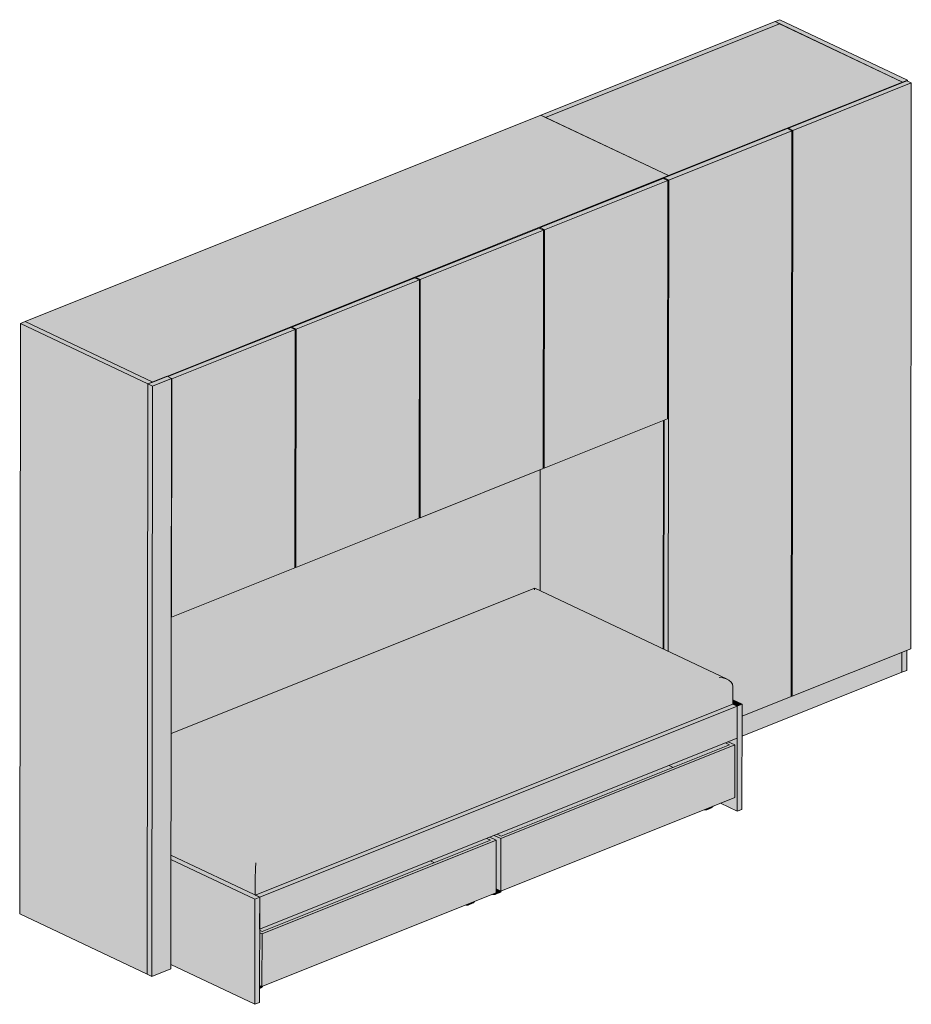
# Model space of a CAD drawing. Header units: centimetres. Extents: x 10737 to 14794, y -243 to 11882.
# Tile 8 of 9: x 12675 to 12949, y 7522 to 7825. Entities that reach past the tile are written whole.
import ezdxf

# ---------------------------------------------------------------- set-up
doc = ezdxf.new("R2010")
doc.units = ezdxf.units.CM
doc.layers.add('A-GENM', color=13, linetype='Continuous', lineweight=18)

# ---------------------------------------------------------------- blocks, each defined once
blk = doc.blocks.new('FURN_Sp_Lozko 1-01 Nrozk - E25-LZ-01-V1-E25-LZ-01')
at = {"layer": 'A-GENM'}
for points in [[(96, 7795.18), (168.08, 7824.03), (166.73, 7824.67), (94.65, 7795.83), (95.81, 7795.28)], [(133.95, 7777.22), (206.02, 7806.06), (168.08, 7824.03), (96, 7795.18), (133.94, 7777.22)], [(206.02, 7806.06), (207.5, 7806.65), (168.17, 7825.25), (166.73, 7824.67), (172.03, 7822.16)], [(133.95, 7777.04), (170.57, 7791.7), (170.87, 7791.56), (170.87, 7791.81), (206.02, 7805.88), (206.02, 7806.06), (133.95, 7777.22)], [(172.22, 7791.17), (208.7, 7805.77), (207.35, 7806.41), (170.87, 7791.81), (172.03, 7791.26)], [(172.03, 7616.89), (208.51, 7631.49), (208.7, 7805.77), (172.22, 7791.17), (172.09, 7672.08)], [(-24.92, 7713.63), (133.95, 7777.22), (94.65, 7795.83), (-64.22, 7732.24), (-39.25, 7720.42)], [(133.98, 7775.87), (171.93, 7791.05), (170.57, 7791.7), (132.62, 7776.51), (133.95, 7775.88)], [(156.58, 7610.71), (171.74, 7616.77), (171.93, 7791.05), (133.98, 7775.87), (133.82, 7630.69), (152.53, 7621.8), (153.2, 7621.23), (153.62, 7620.57), (153.77, 7619.86), (153.77, 7615.75), (156.59, 7614.41), (156.59, 7613.34)], [(172.03, 7616.89), (172.22, 7791.17), (170.87, 7791.81), (170.87, 7791.56), (171.93, 7791.05), (171.74, 7617.03), (171.93, 7616.94)], [(-20.3, 7715.3), (17.59, 7730.47), (17.88, 7730.33), (17.88, 7730.59), (55.84, 7745.77), (56.13, 7745.64), (56.13, 7745.89), (94.08, 7761.08), (94.38, 7760.94), (94.38, 7761.2), (132.33, 7776.39), (132.62, 7776.25), (132.62, 7776.51), (133.95, 7777.04), (133.95, 7777.22), (-20.51, 7715.4), (-20.36, 7715.33)], [(95.73, 7760.56), (133.68, 7775.75), (132.33, 7776.39), (94.38, 7761.2), (95.65, 7760.6)], [(95.65, 7687.1), (133.6, 7702.29), (133.68, 7775.75), (95.73, 7760.56), (95.65, 7688.1)], [(133.82, 7630.69), (133.98, 7775.87), (132.62, 7776.51), (132.62, 7776.25), (133.68, 7775.75), (133.6, 7702.29), (132.54, 7701.86), (132.47, 7631.32), (133.79, 7630.7)], [(57.49, 7745.25), (95.44, 7760.44), (94.08, 7761.08), (56.13, 7745.89), (57.41, 7745.29)], [(57.41, 7671.79), (95.36, 7686.98), (95.44, 7760.44), (57.49, 7745.25), (57.41, 7672.08)], [(95.65, 7687.1), (95.73, 7760.56), (94.38, 7761.2), (94.38, 7760.94), (95.44, 7760.44), (95.36, 7687.24), (95.44, 7687.2)], [(19.24, 7729.94), (57.19, 7745.13), (55.84, 7745.77), (17.88, 7730.59), (19.16, 7729.98)], [(19.16, 7656.49), (57.11, 7671.68), (57.19, 7745.13), (19.24, 7729.94), (19.16, 7657.49)], [(57.41, 7671.79), (57.49, 7745.25), (56.13, 7745.89), (56.13, 7745.64), (57.19, 7745.13), (57.11, 7671.93), (57.19, 7671.89)], [(-26.59, 7531.2), (-26.39, 7713.04), (-65.69, 7731.65), (-65.89, 7549.81), (-39.25, 7537.2)], [(-26.39, 7713.04), (-24.92, 7713.63), (-64.22, 7732.24), (-65.69, 7731.65), (-27.64, 7713.63)], [(-19.01, 7714.64), (18.95, 7729.83), (17.59, 7730.47), (-20.3, 7715.3), (-19.15, 7714.76), (-19.15, 7714.71), (-19.09, 7714.67)], [(-19.09, 7641.18), (18.87, 7656.37), (18.95, 7729.83), (-19.01, 7714.64), (-19.09, 7641.58)], [(19.16, 7656.49), (19.24, 7729.94), (17.88, 7730.59), (17.88, 7730.33), (18.95, 7729.83), (18.87, 7656.63), (18.95, 7656.59)], [(-25.04, 7712.4), (-19.15, 7714.76), (-20.51, 7715.4), (-26.39, 7713.04), (-25.24, 7712.5)], [(-25.24, 7530.56), (-19.35, 7532.91), (-19.15, 7714.76), (-25.04, 7712.4), (-25.23, 7532.97)], [(-19.09, 7641.18), (-19.01, 7714.64), (-19.15, 7714.71), (-19.23, 7641.25), (-19.15, 7641.21)], [(-25.24, 7530.56), (-25.04, 7712.4), (-26.39, 7713.04), (-26.59, 7531.2), (-26.39, 7531.11)], [(132.32, 7631.4), (132.39, 7701.81), (95.65, 7687.1), (95.36, 7687.24), (95.36, 7686.98), (94.42, 7686.61), (94.38, 7649.37), (127.27, 7633.79)], [(132.46, 7631.33), (132.54, 7701.86), (132.39, 7701.81), (132.32, 7631.4), (132.43, 7631.34)], [(-19.27, 7605.34), (92.71, 7650.16), (94.38, 7649.37), (94.42, 7686.61), (57.41, 7671.79), (57.11, 7671.93), (57.11, 7671.68), (19.16, 7656.49), (18.87, 7656.63), (18.87, 7656.37), (-19.09, 7641.18), (-19.23, 7641.25), (-19.24, 7633.79)], [(6.84, 7565.54), (149.53, 7622.64), (92.62, 7649.6), (-19.27, 7604.81), (-19.3, 7577.92), (-4.08, 7570.71)], [(-19.27, 7604.81), (92.62, 7649.6), (92.71, 7650.16), (-19.27, 7605.34), (-19.27, 7605.1)], [(151.65, 7622.24), (92.71, 7650.16), (92.66, 7649.98), (92.62, 7649.6), (149.53, 7622.64), (150.63, 7622.53)], [(156.58, 7604.51), (205.83, 7624.22), (205.83, 7630.42), (172.03, 7616.89), (171.74, 7617.03), (171.74, 7616.77), (156.58, 7610.71), (156.58, 7610.44)], [(6.67, 7560.99), (153.77, 7619.86), (153.62, 7620.57), (153.2, 7621.23), (152.53, 7621.8), (151.65, 7622.24), (150.63, 7622.53), (149.53, 7622.64), (6.84, 7565.54), (6.76, 7564.25), (6.69, 7562.59), (6.67, 7561.75)], [(6.66, 7555.59), (153.76, 7614.46), (153.77, 7619.86), (6.67, 7560.99), (6.66, 7557.2)], [(8.02, 7554.95), (155.12, 7613.82), (153.76, 7614.46), (6.67, 7555.59), (8.01, 7554.95)], [(8.01, 7545.05), (155.11, 7603.92), (155.12, 7613.82), (8.02, 7554.95), (8.01, 7550.19)], [(155.12, 7613.82), (156.59, 7614.41), (153.76, 7615.75), (153.77, 7614.46)], [(155.08, 7581.41), (156.55, 7582), (156.59, 7614.41), (155.12, 7613.82), (155.1, 7595.5)], [(82.29, 7573), (154.37, 7601.85), (152.34, 7602.81), (151.46, 7602.46), (152.67, 7601.88), (82.36, 7573.74), (81.13, 7574.31), (80.26, 7573.96), (82.27, 7573.01)], [(82.27, 7556.8), (154.35, 7585.65), (154.37, 7601.85), (82.29, 7573), (82.27, 7557.2)], [(135.36, 7594.95), (152.67, 7601.88), (151.46, 7602.46), (134.14, 7595.53), (134.21, 7595.5)], [(155.08, 7581.41), (155.11, 7603.92), (152.34, 7602.81), (154.37, 7601.85), (154.35, 7585.65), (149.9, 7583.87), (154.37, 7581.75)], [(82.36, 7573.74), (135.36, 7594.95), (134.14, 7595.53), (81.15, 7574.32), (82.29, 7573.77)], [(145.66, 7581.88), (147.06, 7582.44), (147.41, 7582.63), (147.65, 7582.96), (146.28, 7582.41), (146.01, 7582.07)], [(145.25, 7581.85), (145.66, 7581.88), (146.01, 7582.07), (146.25, 7582.41), (145.02, 7581.91)], [(6.67, 7560.99), (6.69, 7562.59), (6.8, 7564.97), (6.83, 7565.54), (-19.3, 7577.92), (-19.31, 7573.29), (6.66, 7560.99)], [(82.27, 7556.8), (82.27, 7573.01), (80.26, 7573.96), (78.86, 7573.4), (80.82, 7572.48), (80.82, 7557.49), (81.42, 7557.2)], [(6.66, 7555.59), (6.66, 7561), (-19.31, 7573.29), (-19.31, 7567.89), (6.66, 7555.59)], [(8.74, 7543.63), (80.82, 7572.48), (78.86, 7573.4), (77.98, 7573.05), (79.12, 7572.51), (8.81, 7544.37), (8.01, 7544.74), (8.02, 7543.97), (8.72, 7543.64)], [(8.72, 7527.43), (80.8, 7556.27), (80.82, 7572.48), (8.74, 7543.63), (8.72, 7528.48)], [(61.81, 7565.58), (79.12, 7572.51), (77.98, 7573.05), (60.66, 7566.12)], [(6.55, 7554.36), (8.01, 7554.95), (-19.31, 7567.89), (-19.31, 7566.61), (0.54, 7557.2)], [(6.51, 7521.95), (6.55, 7554.36), (-19.31, 7566.61), (-19.35, 7534.2), (4.72, 7522.8)], [(8.81, 7544.37), (61.81, 7565.58), (60.66, 7566.12), (8.01, 7545.05), (8.02, 7544.74), (8.74, 7544.4)], [(80, 7555.73), (80.41, 7555.76), (80.76, 7555.96), (81.04, 7556.32), (81.21, 7556.8), (81.24, 7557.29), (80.8, 7557.5), (80.8, 7556.27), (79.69, 7555.83)], [(80.41, 7555.76), (81.81, 7556.32), (82.16, 7556.51), (82.4, 7556.85), (82.27, 7556.8), (81.26, 7557.28), (81.2, 7556.76), (81.03, 7556.29), (80.76, 7555.96)], [(6.51, 7521.95), (7.98, 7522.54), (8.01, 7554.94), (6.55, 7554.36), (6.52, 7527.43)], [(71.7, 7552.47), (72.11, 7552.5), (72.46, 7552.69), (72.7, 7553.03), (71.47, 7552.54)], [(72.11, 7552.5), (73.5, 7553.06), (73.86, 7553.25), (74.09, 7553.59), (72.73, 7553.03), (72.46, 7552.69)], [(8.72, 7527.43), (8.72, 7543.64), (8, 7543.98), (7.99, 7527.77), (8.02, 7527.76)], [(7.99, 7526.84), (8.26, 7526.95), (8.61, 7527.14), (8.85, 7527.48), (8.72, 7527.43), (7.99, 7527.77), (7.99, 7526.85)]]:
    blk.add_hatch(color=256, dxfattribs=at).paths.add_polyline_path(points)
h = blk.add_hatch(color=256, dxfattribs=at)
h.paths.add_polyline_path([(205.83, 7624.22), (207.3, 7624.81), (207.3, 7631.01), (205.83, 7630.42)])
h.paths.add_polyline_path([(206.02, 7805.88), (207.35, 7806.41), (207.5, 7806.35), (207.5, 7806.65), (206.02, 7806.06)])
for p, q in [((166.73, 7824.67), (94.65, 7795.83)), ((168.08, 7824.03), (96, 7795.18)), ((96, 7795.18), (168.08, 7824.03)), ((168.2, 7825.26), (166.73, 7824.67)), ((168.08, 7824.03), (166.73, 7824.67)), ((166.73, 7824.67), (206.02, 7806.06)), ((206.02, 7806.06), (168.08, 7824.03)), ((207.5, 7806.65), (168.2, 7825.26)), ((133.95, 7777.22), (206.02, 7806.06)), ((207.35, 7806.41), (170.87, 7791.81)), ((172.22, 7791.17), (208.7, 7805.77)), ((206.02, 7806.06), (207.5, 7806.65)), ((206.02, 7805.88), (206.02, 7806.06)), ((206.02, 7805.88), (206.02, 7806.06)), ((208.7, 7805.77), (207.35, 7806.41)), ((207.5, 7806.35), (207.5, 7806.65)), ((208.51, 7631.49), (208.7, 7805.77)), ((94.65, 7795.83), (-64.22, 7732.24)), ((133.95, 7777.22), (94.65, 7795.83)), ((94.65, 7795.83), (96, 7795.18)), ((96, 7795.18), (133.95, 7777.22)), ((170.57, 7791.7), (132.62, 7776.51)), ((133.98, 7775.87), (171.93, 7791.05)), ((171.93, 7791.05), (170.57, 7791.7)), ((170.87, 7791.81), (172.22, 7791.17)), ((170.87, 7791.56), (170.87, 7791.81)), ((171.93, 7791.05), (171.74, 7616.77)), ((172.03, 7616.89), (172.22, 7791.17)), ((-24.92, 7713.63), (133.95, 7777.22)), ((133.95, 7777.04), (133.95, 7777.22)), ((133.95, 7777.04), (133.95, 7777.22)), ((132.33, 7776.39), (94.38, 7761.2)), ((95.73, 7760.56), (133.68, 7775.75)), ((133.68, 7775.75), (132.33, 7776.39)), ((132.62, 7776.51), (133.98, 7775.87)), ((132.62, 7776.25), (132.62, 7776.51)), ((133.6, 7702.29), (133.68, 7775.75)), ((133.98, 7775.87), (133.82, 7630.69)), ((94.08, 7761.08), (56.13, 7745.89)), ((57.49, 7745.25), (95.44, 7760.44)), ((95.44, 7760.44), (94.08, 7761.08)), ((94.38, 7761.2), (95.73, 7760.56)), ((94.38, 7760.94), (94.38, 7761.2)), ((95.44, 7760.44), (95.36, 7686.98)), ((95.65, 7687.1), (95.73, 7760.56)), ((55.84, 7745.77), (17.88, 7730.59)), ((19.24, 7729.94), (57.19, 7745.13)), ((57.19, 7745.13), (55.84, 7745.77)), ((56.13, 7745.89), (57.49, 7745.25)), ((56.13, 7745.64), (56.13, 7745.89)), ((57.11, 7671.68), (57.19, 7745.13)), ((57.49, 7745.25), (57.41, 7671.79)), ((-65.69, 7731.65), (-65.89, 7549.81)), ((-64.22, 7732.24), (-65.69, 7731.65)), ((-65.69, 7731.65), (-26.39, 7713.04)), ((-24.92, 7713.63), (-64.22, 7732.24)), ((-64.22, 7732.24), (-24.92, 7713.63)), ((17.59, 7730.47), (-20.3, 7715.3)), ((-19.01, 7714.64), (18.95, 7729.83)), ((18.95, 7729.83), (17.59, 7730.47)), ((17.88, 7730.59), (19.24, 7729.94)), ((17.88, 7730.33), (17.88, 7730.59)), ((18.95, 7729.83), (18.87, 7656.37)), ((19.16, 7656.49), (19.24, 7729.94)), ((-20.51, 7715.4), (-26.39, 7713.04)), ((-26.39, 7713.04), (-24.92, 7713.63)), ((-25.04, 7712.4), (-19.15, 7714.76)), ((-19.15, 7714.76), (-20.51, 7715.4)), ((-19.15, 7714.76), (-19.35, 7532.91)), ((-19.15, 7714.71), (-19.01, 7714.64)), ((-19.01, 7714.64), (-19.09, 7641.18)), ((-26.59, 7531.2), (-26.39, 7713.04)), ((-26.39, 7713.04), (-26.59, 7531.2)), ((-26.39, 7713.04), (-25.04, 7712.4)), ((-25.04, 7712.4), (-25.24, 7530.56)), ((133.6, 7702.29), (95.65, 7687.1)), ((132.39, 7701.81), (132.32, 7631.4)), ((132.46, 7631.33), (132.54, 7701.86)), ((95.36, 7686.98), (57.41, 7671.79)), ((94.42, 7686.61), (94.38, 7649.36)), ((95.65, 7687.1), (95.36, 7687.24)), ((57.11, 7671.68), (19.16, 7656.49)), ((57.41, 7671.79), (57.11, 7671.93)), ((18.87, 7656.37), (-19.09, 7641.18)), ((19.16, 7656.49), (18.87, 7656.63)), ((92.71, 7650.17), (-19.27, 7605.35)), ((151.99, 7622.1), (92.72, 7650.17)), ((-19.09, 7641.18), (-19.23, 7641.25)), ((208.51, 7631.49), (172.03, 7616.89)), ((205.83, 7624.22), (205.83, 7630.42)), ((205.83, 7624.22), (205.83, 7630.42)), ((207.3, 7624.81), (207.3, 7631.01)), ((205.83, 7624.22), (156.58, 7604.51)), ((207.3, 7624.81), (205.83, 7624.22)), ((153.76, 7614.46), (153.77, 7619.86)), ((171.74, 7616.77), (156.58, 7610.71)), ((172.03, 7616.89), (171.74, 7617.03)), ((153.76, 7614.46), (6.66, 7555.59)), ((8.02, 7554.95), (155.12, 7613.82)), ((156.59, 7614.41), (153.76, 7615.75)), ((153.76, 7614.46), (155.12, 7613.82)), ((155.12, 7613.82), (153.76, 7614.46)), ((155.08, 7581.41), (155.12, 7613.82)), ((155.11, 7603.92), (155.12, 7613.82)), ((155.12, 7613.82), (156.59, 7614.41)), ((156.59, 7614.41), (156.55, 7582)), ((155.11, 7603.92), (8.01, 7545.05)), ((82.29, 7573), (154.37, 7601.85)), ((152.67, 7601.88), (82.36, 7573.74)), ((151.46, 7602.46), (152.67, 7601.88)), ((154.37, 7601.85), (152.34, 7602.81)), ((154.35, 7585.65), (154.37, 7601.85)), ((135.36, 7594.95), (134.14, 7595.53)), ((154.35, 7585.65), (82.27, 7556.8)), ((155.08, 7581.41), (149.9, 7583.87)), ((145.74, 7581.91), (147.14, 7582.47)), ((156.55, 7582), (155.08, 7581.41)), ((80.26, 7573.96), (82.29, 7573)), ((82.36, 7573.74), (81.15, 7574.32)), ((8.74, 7543.63), (80.82, 7572.48)), ((79.12, 7572.51), (8.81, 7544.37)), ((77.98, 7573.05), (79.12, 7572.51)), ((80.82, 7572.48), (78.86, 7573.4)), ((80.8, 7556.27), (80.82, 7572.48)), ((82.27, 7556.8), (82.29, 7573)), ((-19.31, 7567.89), (8.02, 7554.95)), ((-19.31, 7566.61), (6.55, 7554.36)), ((61.81, 7565.58), (60.66, 7566.12)), ((6.67, 7560.99), (6.66, 7555.59)), ((6.66, 7555.59), (8.02, 7554.95)), ((80.8, 7556.27), (8.72, 7527.43)), ((80.5, 7555.79), (81.89, 7556.35)), ((82.27, 7556.8), (80.8, 7557.5)), ((6.51, 7521.95), (6.55, 7554.36)), ((6.55, 7554.36), (8.02, 7554.95)), ((8.02, 7554.95), (7.98, 7522.54)), ((8.02, 7554.95), (8.01, 7545.05)), ((72.19, 7552.53), (73.59, 7553.09)), ((-26.59, 7531.2), (-65.89, 7549.81)), ((8, 7543.98), (8.74, 7543.63)), ((8.81, 7544.37), (8.01, 7544.75)), ((8.72, 7527.43), (8.74, 7543.63)), ((-19.35, 7532.91), (-25.24, 7530.56)), ((6.51, 7521.95), (-19.35, 7534.2)), ((-25.24, 7530.56), (-26.59, 7531.2)), ((8.72, 7527.43), (7.99, 7527.77)), ((7.99, 7526.83), (8.34, 7526.98)), ((7.98, 7522.54), (6.51, 7521.95))]:
    blk.add_line(p, q, dxfattribs=at)
for points in [[(92.72, 7650.17, 0), (92.71, 7650.16, 0), (92.66, 7649.98, 0), (92.62, 7649.6, 0)], [(153.77, 7619.86, 0), (153.62, 7620.57, 0), (153.2, 7621.23, 0), (152.53, 7621.8, 0), (151.65, 7622.24, 0), (150.63, 7622.53, 0), (149.53, 7622.64, 0)], [(147.68, 7582.97, 0), (147.41, 7582.63, 0), (147.06, 7582.44, 0)], [(145.02, 7581.89, 0), (145.25, 7581.85, 0), (145.66, 7581.88, 0), (146.01, 7582.07, 0), (146.28, 7582.41, 0)], [(6.84, 7565.54, 0), (6.8, 7564.97, 0), (6.76, 7564.25, 0), (6.72, 7563.44, 0), (6.69, 7562.59, 0), (6.67, 7561.75, 0), (6.67, 7560.99, 0)], [(79.69, 7555.81, 0), (80, 7555.73, 0), (80.41, 7555.76, 0), (80.76, 7555.96, 0), (81.03, 7556.29, 0), (81.2, 7556.76, 0), (81.26, 7557.28, 0)], [(82.43, 7556.85, 0), (82.16, 7556.51, 0), (81.81, 7556.32, 0)], [(71.47, 7552.52, 0), (71.7, 7552.47, 0), (72.11, 7552.5, 0), (72.46, 7552.69, 0), (72.73, 7553.03, 0)], [(74.13, 7553.59, 0), (73.86, 7553.25, 0), (73.5, 7553.06, 0)], [(8.88, 7527.48, 0), (8.61, 7527.14, 0), (8.26, 7526.95, 0)]]:
    blk.add_polyline3d(points, dxfattribs=at)

msp = doc.modelspace()

# ---------------------------------------------------------------- block references
at = {"layer": 'A-GENM'}
msp.add_blockref('FURN_Sp_Lozko 1-01 Nrozk - E25-LZ-01-V1-E25-LZ-01', (12740.71, 0), dxfattribs=at)

doc.saveas('drawing.dxf')
